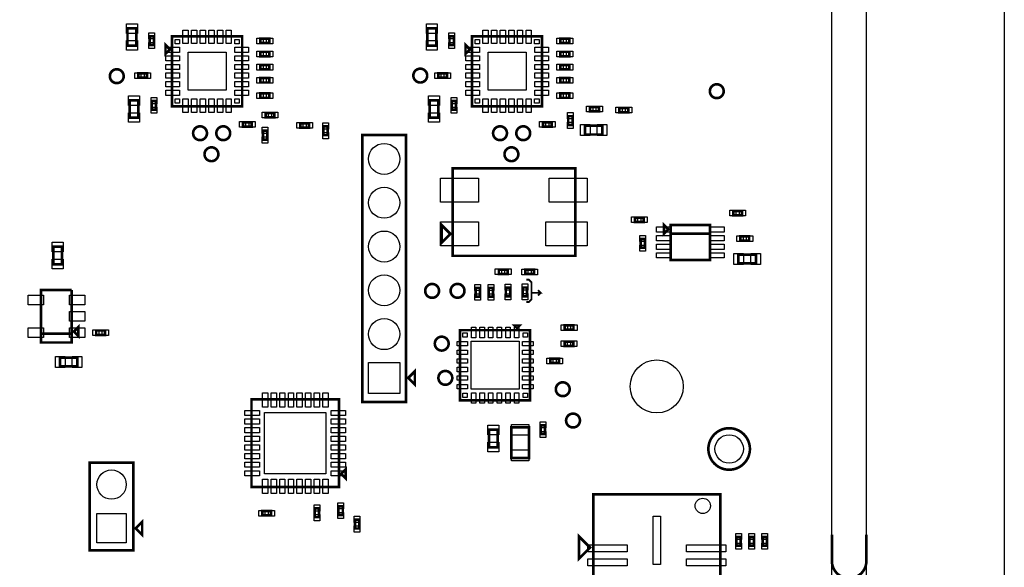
# Model space of a CAD drawing. Extents: x -394 to 5394, y -70 to 7790.
# Tile 14 of 15: x 3145 to 5394, y 5325 to 6576. Entities that reach past the tile are written whole.
import ezdxf

# ---------------------------------------------------------------- set-up
doc = ezdxf.new("R2010")
doc.units = 0
for name, color, linetype in [('BG_OUTLINE', 95, 'CONTINUOUS'), ('BG_TASY', 231, 'CONTINUOUS'), ('PG_ASSEMBLY_TOP', 120, 'CONTINUOUS'), ('PIN_TOP', 140, 'CONTINUOUS')]:
    doc.layers.add(name, color=color, linetype=linetype)

msp = doc.modelspace()

# ---------------------------------------------------------------- linework, layer by layer
at = {"layer": 'BG_OUTLINE'}
msp.add_lwpolyline([(5000, 0), (5000, 7400), (0, 7400), (0, 0)], close=True, dxfattribs=at)
msp.add_lwpolyline([(5078.74, 7400), (5393.7, 7400), (5393.7, 0), (5078.74, 0), (5078.74, 7400)], dxfattribs=at)
at = {"layer": 'BG_OUTLINE', "const_width": 6}
msp.add_lwpolyline([(5078.74, 5399.91), (5078.74, 5339.28, -0.414214), (5039.37, 5299.91, -0.414214), (5000, 5339.28), (5000, 5399.91)], format="xyb", dxfattribs=at)
at = {"layer": 'BG_TASY', "const_width": 4}
for points in [[(4302, 5982), (4308, 5982), (4314, 5976), (4314, 5937), (4308, 5931), (4302, 5931)], [(4314, 5952), (4335, 5952), (4329, 5958)], [(4335, 5952), (4329, 5946)]]:
    msp.add_lwpolyline(points, dxfattribs=at)
at = {"layer": 'PG_ASSEMBLY_TOP', "const_width": 6}
for points in [[(3411.53, 6516.17), (3411.53, 6556.17), (3391.53, 6556.17), (3391.53, 6516.17), (3411.53, 6516.17)], [(4096.53, 6516.17), (4096.53, 6556.17), (4076.53, 6556.17), (4076.53, 6516.17), (4096.53, 6516.17)], [(3451.85, 6517.9), (3451.85, 6537.9), (3441.85, 6537.9), (3441.85, 6517.9), (3451.85, 6517.9)], [(3488.35, 6507.9), (3478.35, 6517.9), (3478.35, 6497.9), (3488.35, 6507.9)], [(3493.35, 6377.9), (3653.35, 6377.9), (3653.35, 6537.9), (3493.35, 6537.9), (3493.35, 6377.9)], [(3695.2, 6522.28), (3715.2, 6522.28), (3715.2, 6532.28), (3695.2, 6532.28), (3695.2, 6522.28)], [(4136.85, 6517.9), (4136.85, 6537.9), (4126.85, 6537.9), (4126.85, 6517.9), (4136.85, 6517.9)], [(4173.35, 6507.9), (4163.35, 6517.9), (4163.35, 6497.9), (4173.35, 6507.9)], [(4178.35, 6377.9), (4338.35, 6377.9), (4338.35, 6537.9), (4178.35, 6537.9), (4178.35, 6377.9)], [(4380.2, 6522.28), (4400.2, 6522.28), (4400.2, 6532.28), (4380.2, 6532.28), (4380.2, 6522.28)], [(3695.2, 6492.28), (3715.2, 6492.28), (3715.2, 6502.28), (3695.2, 6502.28), (3695.2, 6492.28)], [(4380.2, 6492.28), (4400.2, 6492.28), (4400.2, 6502.28), (4380.2, 6502.28), (4380.2, 6492.28)], [(3695.2, 6462.28), (3715.2, 6462.28), (3715.2, 6472.28), (3695.2, 6472.28), (3695.2, 6462.28)], [(4380.2, 6462.28), (4400.2, 6462.28), (4400.2, 6472.28), (4380.2, 6472.28), (4380.2, 6462.28)], [(3435.99, 6453.06), (3415.99, 6453.06), (3415.99, 6443.06), (3435.99, 6443.06), (3435.99, 6453.06)], [(4120.99, 6453.06), (4100.99, 6453.06), (4100.99, 6443.06), (4120.99, 6443.06), (4120.99, 6453.06)], [(3695.2, 6432.28), (3715.2, 6432.28), (3715.2, 6442.28), (3695.2, 6442.28), (3695.2, 6432.28)], [(4380.2, 6432.28), (4400.2, 6432.28), (4400.2, 6442.28), (4380.2, 6442.28), (4380.2, 6432.28)], [(3695.2, 6397.28), (3715.2, 6397.28), (3715.2, 6407.28), (3695.2, 6407.28), (3695.2, 6397.28)], [(4380.2, 6397.28), (4400.2, 6397.28), (4400.2, 6407.28), (4380.2, 6407.28), (4380.2, 6397.28)], [(3396.53, 6391.63), (3396.53, 6351.63), (3416.53, 6351.63), (3416.53, 6391.63), (3396.53, 6391.63)], [(3446.85, 6389.9), (3446.85, 6369.9), (3456.85, 6369.9), (3456.85, 6389.9), (3446.85, 6389.9)], [(4081.53, 6391.63), (4081.53, 6351.63), (4101.53, 6351.63), (4101.53, 6391.63), (4081.53, 6391.63)], [(4131.85, 6389.9), (4131.85, 6369.9), (4141.85, 6369.9), (4141.85, 6389.9), (4131.85, 6389.9)], [(3726.75, 6362.9), (3706.75, 6362.9), (3706.75, 6352.9), (3726.75, 6352.9), (3726.75, 6362.9)], [(4467.92, 6376.5), (4447.92, 6376.5), (4447.92, 6366.5), (4467.92, 6366.5), (4467.92, 6376.5)], [(4514.94, 6364.3), (4534.94, 6364.3), (4534.94, 6374.3), (4514.94, 6374.3), (4514.94, 6364.3)], [(3655.31, 6331.5), (3675.31, 6331.5), (3675.31, 6341.5), (3655.31, 6341.5), (3655.31, 6331.5)], [(3785.99, 6329.15), (3805.99, 6329.15), (3805.99, 6339.15), (3785.99, 6339.15), (3785.99, 6329.15)], [(4340.31, 6331.5), (4360.31, 6331.5), (4360.31, 6341.5), (4340.31, 6341.5), (4340.31, 6331.5)], [(4407.75, 6335.42), (4407.75, 6355.42), (4397.75, 6355.42), (4397.75, 6335.42), (4407.75, 6335.42)], [(3710.73, 6301.96), (3710.73, 6321.96), (3700.73, 6321.96), (3700.73, 6301.96), (3710.73, 6301.96)], [(3848.85, 6312), (3848.85, 6332), (3838.85, 6332), (3838.85, 6312), (3848.85, 6312)], [(4436.1, 6313.5), (4476.1, 6313.5), (4476.1, 6333.5), (4436.1, 6333.5), (4436.1, 6313.5)], [(3927.65, 6312.6), (3927.65, 5702.6), (4027.65, 5702.6), (4027.65, 6312.6), (3927.65, 6312.6)], [(4133.92, 6036.4), (4413.92, 6036.4), (4413.92, 6236.4), (4133.92, 6236.4), (4133.92, 6036.4)], [(4794.74, 6138.96), (4774.74, 6138.96), (4774.74, 6128.96), (4794.74, 6128.96), (4794.74, 6138.96)], [(4550.25, 6113.71), (4570.25, 6113.71), (4570.25, 6123.71), (4550.25, 6123.71), (4550.25, 6113.71)], [(4108.92, 6106.4), (4108.92, 6066.4), (4128.92, 6086.4), (4108.92, 6106.4)], [(4626.68, 6097.01), (4616.68, 6107.01), (4616.68, 6087.01), (4626.68, 6097.01)], [(4631.68, 6027.01), (4721.68, 6027.01), (4721.68, 6107.01), (4631.68, 6107.01), (4631.68, 6027.01)], [(4573.17, 6055.14), (4573.17, 6075.14), (4563.17, 6075.14), (4563.17, 6055.14), (4573.17, 6055.14)], [(4631.68, 6087.01), (4721.68, 6087.01)], [(4791.11, 6070.76), (4811.11, 6070.76), (4811.11, 6080.76), (4791.11, 6080.76), (4791.11, 6070.76)], [(3222.1, 6057.14), (3222.1, 6017.14), (3242.1, 6017.14), (3242.1, 6057.14), (3222.1, 6057.14)], [(4826.56, 6039.21), (4786.56, 6039.21), (4786.56, 6019.21), (4826.56, 6019.21), (4826.56, 6039.21)], [(4239.45, 5994.99), (4259.45, 5994.99), (4259.45, 6004.99), (4239.45, 6004.99), (4239.45, 5994.99)], [(4299.83, 5994.69), (4319.83, 5994.69), (4319.83, 6004.69), (4299.83, 6004.69), (4299.83, 5994.69)], [(3194.28, 5858.43), (3264.28, 5858.43), (3264.28, 5958.43)], [(3264.28, 5958.43), (3194.28, 5958.43), (3194.28, 5838.43), (3264.28, 5838.43), (3264.28, 5858.43), (3194.28, 5858.43)], [(4186.46, 5963.28), (4186.46, 5943.28), (4196.46, 5943.28), (4196.46, 5963.28), (4186.46, 5963.28)], [(4226.46, 5943.28), (4226.46, 5963.28), (4216.46, 5963.28), (4216.46, 5943.28), (4226.46, 5943.28)], [(4265.47, 5943.61), (4265.47, 5963.61), (4255.47, 5963.61), (4255.47, 5943.61), (4265.47, 5943.61)], [(4303.99, 5944.08), (4303.99, 5964.08), (4293.99, 5964.08), (4293.99, 5944.08), (4303.99, 5944.08)], [(3269.28, 5863.43), (3279.28, 5853.43), (3279.28, 5873.43), (3269.28, 5863.43)], [(3340.04, 5865.82), (3320.04, 5865.82), (3320.04, 5855.82), (3340.04, 5855.82), (3340.04, 5865.82)], [(4150.94, 5866.6), (4150.94, 5706.6), (4310.94, 5706.6), (4310.94, 5866.6), (4150.94, 5866.6)], [(4285.94, 5876.6), (4275.94, 5876.6), (4280.94, 5871.6), (4285.94, 5876.6)], [(4409.98, 5877.66), (4389.98, 5877.66), (4389.98, 5867.66), (4409.98, 5867.66), (4409.98, 5877.66)], [(4389.9, 5830.54), (4409.9, 5830.54), (4409.9, 5840.54), (4389.9, 5840.54), (4389.9, 5830.54)], [(3277.28, 5804.07), (3237.28, 5804.07), (3237.28, 5784.07), (3277.28, 5784.07), (3277.28, 5804.07)], [(4376.76, 5801.44), (4356.76, 5801.44), (4356.76, 5791.44), (4376.76, 5791.44), (4376.76, 5801.44)], [(4032.65, 5757.6), (4047.65, 5742.6), (4047.65, 5772.6), (4032.65, 5757.6)], [(3874.7, 5708.56), (3674.7, 5708.56), (3674.7, 5508.56), (3874.7, 5508.56), (3874.7, 5708.56)], [(4268.14, 5644.82), (4268.14, 5574.82), (4308.14, 5574.82), (4308.14, 5644.82), (4268.14, 5644.82)], [(4345.05, 5629.52), (4345.05, 5649.52), (4335.05, 5649.52), (4335.05, 5629.52), (4345.05, 5629.52)], [(4216.69, 5639.05), (4216.69, 5599.05), (4236.69, 5599.05), (4236.69, 5639.05), (4216.69, 5639.05)], [(3305.05, 5564.05), (3305.05, 5364.05), (3405.05, 5364.05), (3405.05, 5564.05), (3305.05, 5564.05)], [(3879.7, 5538.56), (3889.7, 5528.56), (3889.7, 5548.56), (3879.7, 5538.56)], [(4455.21, 5491.7), (4455.21, 3858.7), (4745.21, 3858.7), (4745.21, 5491.7), (4455.21, 5491.7)], [(3873.28, 5464.54), (3873.28, 5444.54), (3883.28, 5444.54), (3883.28, 5464.54), (3873.28, 5464.54)], [(3719.47, 5453.56), (3699.47, 5453.56), (3699.47, 5443.56), (3719.47, 5443.56), (3719.47, 5453.56)], [(3828.91, 5439.54), (3828.91, 5459.54), (3818.91, 5459.54), (3818.91, 5439.54), (3828.91, 5439.54)], [(3410.05, 5414.05), (3425.05, 5429.05), (3425.05, 5399.05), (3410.05, 5414.05)], [(3920.71, 5413.63), (3920.71, 5433.63), (3910.71, 5433.63), (3910.71, 5413.63), (3920.71, 5413.63)], [(4447.71, 5370.2), (4422.71, 5395.2), (4422.71, 5345.2), (4447.71, 5370.2)], [(4791.8, 5374.45), (4791.8, 5394.45), (4781.8, 5394.45), (4781.8, 5374.45), (4791.8, 5374.45)], [(4821.8, 5374.45), (4821.8, 5394.45), (4811.8, 5394.45), (4811.8, 5374.45), (4821.8, 5374.45)], [(4851.8, 5374.45), (4851.8, 5394.45), (4841.8, 5394.45), (4841.8, 5374.45), (4851.8, 5374.45)]]:
    msp.add_lwpolyline(points, dxfattribs=at)
for points in [[(3382.86, 6446.7, 1), (3351.24, 6446.7, 1), (3382.86, 6446.7)], [(4075.87, 6448.06, 1), (4044.25, 6448.06, 1), (4075.87, 6448.06)], [(4752.91, 6412.4, 1), (4721.29, 6412.4, 1), (4752.91, 6412.4)], [(3573, 6316.41, 1), (3541.38, 6316.41, 1), (3573, 6316.41)], [(3626, 6316.41, 1), (3594.38, 6316.41, 1), (3626, 6316.41)], [(4258, 6316.41, 1), (4226.38, 6316.41, 1), (4258, 6316.41)], [(4311, 6316.41, 1), (4279.38, 6316.41, 1), (4311, 6316.41)], [(3599, 6268.41, 1), (3567.38, 6268.41, 1), (3599, 6268.41)], [(4284, 6268.41, 1), (4252.38, 6268.41, 1), (4284, 6268.41)], [(4102.91, 5956.33, 1), (4071.29, 5956.33, 1), (4102.91, 5956.33)], [(4161.01, 5956.46, 1), (4129.39, 5956.46, 1), (4161.01, 5956.46)], [(4124.86, 5835.86, 1), (4093.24, 5835.86, 1), (4124.86, 5835.86)], [(4133.11, 5757.65, 1), (4101.49, 5757.65, 1), (4133.11, 5757.65)], [(4401.21, 5731.74, 1), (4369.59, 5731.74, 1), (4401.21, 5731.74)], [(4424.71, 5660.2, 1), (4393.09, 5660.2, 1), (4424.71, 5660.2)], [(4812.8, 5595.28, 1), (4717.94, 5595.28, 1), (4812.8, 5595.28)]]:
    msp.add_lwpolyline(points, format="xyb", dxfattribs=at)
at = {"layer": 'PIN_TOP'}
for points in [[(3414.03, 6544.46), (3389.03, 6544.46), (3389.03, 6566.46), (3414.03, 6566.46)], [(4099.03, 6544.46), (4074.03, 6544.46), (4074.03, 6566.46), (4099.03, 6566.46)], [(3453.35, 6531.92), (3440.35, 6531.92), (3440.35, 6545.92), (3453.35, 6545.92)], [(3530.14, 6521.14), (3518.14, 6521.14), (3518.14, 6552.14), (3530.14, 6552.14)], [(3549.82, 6521.14), (3537.82, 6521.14), (3537.82, 6552.14), (3549.82, 6552.14)], [(3569.51, 6521.14), (3557.51, 6521.14), (3557.51, 6552.14), (3569.51, 6552.14)], [(3589.19, 6521.14), (3577.19, 6521.14), (3577.19, 6552.14), (3589.19, 6552.14)], [(3608.88, 6521.14), (3596.88, 6521.14), (3596.88, 6552.14), (3608.88, 6552.14)], [(3628.56, 6521.14), (3616.56, 6521.14), (3616.56, 6552.14), (3628.56, 6552.14)], [(4138.35, 6531.92), (4125.35, 6531.92), (4125.35, 6545.92), (4138.35, 6545.92)], [(4215.14, 6521.14), (4203.14, 6521.14), (4203.14, 6552.14), (4215.14, 6552.14)], [(4234.82, 6521.14), (4222.82, 6521.14), (4222.82, 6552.14), (4234.82, 6552.14)], [(4254.51, 6521.14), (4242.51, 6521.14), (4242.51, 6552.14), (4254.51, 6552.14)], [(4274.19, 6521.14), (4262.19, 6521.14), (4262.19, 6552.14), (4274.19, 6552.14)], [(4293.88, 6521.14), (4281.88, 6521.14), (4281.88, 6552.14), (4293.88, 6552.14)], [(4313.56, 6521.14), (4301.56, 6521.14), (4301.56, 6552.14), (4313.56, 6552.14)], [(3414.03, 6505.88), (3389.03, 6505.88), (3389.03, 6527.88), (3414.03, 6527.88)], [(3453.35, 6509.88), (3440.35, 6509.88), (3440.35, 6523.88), (3453.35, 6523.88)], [(3500.44, 6520.81), (3500.44, 6530.81), (3510.44, 6530.81), (3510.44, 6520.81)], [(3636.26, 6520.81), (3636.26, 6530.81), (3646.26, 6530.81), (3646.26, 6520.81)], [(3687.18, 6520.78), (3687.18, 6533.78), (3701.18, 6533.78), (3701.18, 6520.78)], [(3709.22, 6520.78), (3709.22, 6533.78), (3723.22, 6533.78), (3723.22, 6520.78)], [(4099.03, 6505.88), (4074.03, 6505.88), (4074.03, 6527.88), (4099.03, 6527.88)], [(4138.35, 6509.88), (4125.35, 6509.88), (4125.35, 6523.88), (4138.35, 6523.88)], [(4185.44, 6520.81), (4185.44, 6530.81), (4195.44, 6530.81), (4195.44, 6520.81)], [(4321.26, 6520.81), (4321.26, 6530.81), (4331.26, 6530.81), (4331.26, 6520.81)], [(4372.18, 6520.78), (4372.18, 6533.78), (4386.18, 6533.78), (4386.18, 6520.78)], [(4394.22, 6520.78), (4394.22, 6533.78), (4408.22, 6533.78), (4408.22, 6520.78)], [(3479.11, 6501.11), (3479.11, 6513.11), (3510.11, 6513.11), (3510.11, 6501.11)], [(3529.85, 6414.4), (3529.85, 6501.4), (3616.85, 6501.4), (3616.85, 6414.4)], [(3636.59, 6501.11), (3636.59, 6513.11), (3667.59, 6513.11), (3667.59, 6501.11)], [(3687.18, 6490.78), (3687.18, 6503.78), (3701.18, 6503.78), (3701.18, 6490.78)], [(3709.22, 6490.78), (3709.22, 6503.78), (3723.22, 6503.78), (3723.22, 6490.78)], [(4164.11, 6501.11), (4164.11, 6513.11), (4195.11, 6513.11), (4195.11, 6501.11)], [(4214.85, 6414.4), (4214.85, 6501.4), (4301.85, 6501.4), (4301.85, 6414.4)], [(4321.59, 6501.11), (4321.59, 6513.11), (4352.59, 6513.11), (4352.59, 6501.11)], [(4372.18, 6490.78), (4372.18, 6503.78), (4386.18, 6503.78), (4386.18, 6490.78)], [(4394.22, 6490.78), (4394.22, 6503.78), (4408.22, 6503.78), (4408.22, 6490.78)], [(3479.11, 6481.43), (3479.11, 6493.43), (3510.11, 6493.43), (3510.11, 6481.43)], [(3636.59, 6481.43), (3636.59, 6493.43), (3667.59, 6493.43), (3667.59, 6481.43)], [(4164.11, 6481.43), (4164.11, 6493.43), (4195.11, 6493.43), (4195.11, 6481.43)], [(4321.59, 6481.43), (4321.59, 6493.43), (4352.59, 6493.43), (4352.59, 6481.43)], [(3421.97, 6454.56), (3421.97, 6441.56), (3407.97, 6441.56), (3407.97, 6454.56)], [(3444.01, 6454.56), (3444.01, 6441.56), (3430.01, 6441.56), (3430.01, 6454.56)], [(3479.11, 6461.74), (3479.11, 6473.74), (3510.11, 6473.74), (3510.11, 6461.74)], [(3479.11, 6442.06), (3479.11, 6454.06), (3510.11, 6454.06), (3510.11, 6442.06)], [(3636.59, 6461.74), (3636.59, 6473.74), (3667.59, 6473.74), (3667.59, 6461.74)], [(3636.59, 6442.06), (3636.59, 6454.06), (3667.59, 6454.06), (3667.59, 6442.06)], [(3687.18, 6460.78), (3687.18, 6473.78), (3701.18, 6473.78), (3701.18, 6460.78)], [(3709.22, 6460.78), (3709.22, 6473.78), (3723.22, 6473.78), (3723.22, 6460.78)], [(4106.97, 6454.56), (4106.97, 6441.56), (4092.97, 6441.56), (4092.97, 6454.56)], [(4129.01, 6454.56), (4129.01, 6441.56), (4115.01, 6441.56), (4115.01, 6454.56)], [(4164.11, 6461.74), (4164.11, 6473.74), (4195.11, 6473.74), (4195.11, 6461.74)], [(4164.11, 6442.06), (4164.11, 6454.06), (4195.11, 6454.06), (4195.11, 6442.06)], [(4321.59, 6461.74), (4321.59, 6473.74), (4352.59, 6473.74), (4352.59, 6461.74)], [(4321.59, 6442.06), (4321.59, 6454.06), (4352.59, 6454.06), (4352.59, 6442.06)], [(4372.18, 6460.78), (4372.18, 6473.78), (4386.18, 6473.78), (4386.18, 6460.78)], [(4394.22, 6460.78), (4394.22, 6473.78), (4408.22, 6473.78), (4408.22, 6460.78)], [(3479.11, 6422.37), (3479.11, 6434.37), (3510.11, 6434.37), (3510.11, 6422.37)], [(3636.59, 6422.37), (3636.59, 6434.37), (3667.59, 6434.37), (3667.59, 6422.37)], [(3687.18, 6430.78), (3687.18, 6443.78), (3701.18, 6443.78), (3701.18, 6430.78)], [(3709.22, 6430.78), (3709.22, 6443.78), (3723.22, 6443.78), (3723.22, 6430.78)], [(4164.11, 6422.37), (4164.11, 6434.37), (4195.11, 6434.37), (4195.11, 6422.37)], [(4321.59, 6422.37), (4321.59, 6434.37), (4352.59, 6434.37), (4352.59, 6422.37)], [(4372.18, 6430.78), (4372.18, 6443.78), (4386.18, 6443.78), (4386.18, 6430.78)], [(4394.22, 6430.78), (4394.22, 6443.78), (4408.22, 6443.78), (4408.22, 6430.78)], [(3479.11, 6402.69), (3479.11, 6414.69), (3510.11, 6414.69), (3510.11, 6402.69)], [(3636.59, 6402.69), (3636.59, 6414.69), (3667.59, 6414.69), (3667.59, 6402.69)], [(3687.18, 6395.78), (3687.18, 6408.78), (3701.18, 6408.78), (3701.18, 6395.78)], [(3709.22, 6395.78), (3709.22, 6408.78), (3723.22, 6408.78), (3723.22, 6395.78)], [(4164.11, 6402.69), (4164.11, 6414.69), (4195.11, 6414.69), (4195.11, 6402.69)], [(4321.59, 6402.69), (4321.59, 6414.69), (4352.59, 6414.69), (4352.59, 6402.69)], [(4372.18, 6395.78), (4372.18, 6408.78), (4386.18, 6408.78), (4386.18, 6395.78)], [(4394.22, 6395.78), (4394.22, 6408.78), (4408.22, 6408.78), (4408.22, 6395.78)], [(3394.03, 6401.92), (3419.03, 6401.92), (3419.03, 6379.92), (3394.03, 6379.92)], [(3445.35, 6397.92), (3458.35, 6397.92), (3458.35, 6383.92), (3445.35, 6383.92)], [(3500.44, 6384.99), (3500.44, 6394.99), (3510.44, 6394.99), (3510.44, 6384.99)], [(3530.14, 6363.66), (3518.14, 6363.66), (3518.14, 6394.66), (3530.14, 6394.66)], [(3549.82, 6363.66), (3537.82, 6363.66), (3537.82, 6394.66), (3549.82, 6394.66)], [(3569.51, 6363.66), (3557.51, 6363.66), (3557.51, 6394.66), (3569.51, 6394.66)], [(3589.19, 6363.66), (3577.19, 6363.66), (3577.19, 6394.66), (3589.19, 6394.66)], [(3608.88, 6363.66), (3596.88, 6363.66), (3596.88, 6394.66), (3608.88, 6394.66)], [(3628.56, 6363.66), (3616.56, 6363.66), (3616.56, 6394.66), (3628.56, 6394.66)], [(3636.26, 6384.99), (3636.26, 6394.99), (3646.26, 6394.99), (3646.26, 6384.99)], [(4079.03, 6401.92), (4104.03, 6401.92), (4104.03, 6379.92), (4079.03, 6379.92)], [(4130.35, 6397.92), (4143.35, 6397.92), (4143.35, 6383.92), (4130.35, 6383.92)], [(4185.44, 6384.99), (4185.44, 6394.99), (4195.44, 6394.99), (4195.44, 6384.99)], [(4215.14, 6363.66), (4203.14, 6363.66), (4203.14, 6394.66), (4215.14, 6394.66)], [(4234.82, 6363.66), (4222.82, 6363.66), (4222.82, 6394.66), (4234.82, 6394.66)], [(4254.51, 6363.66), (4242.51, 6363.66), (4242.51, 6394.66), (4254.51, 6394.66)], [(4274.19, 6363.66), (4262.19, 6363.66), (4262.19, 6394.66), (4274.19, 6394.66)], [(4293.88, 6363.66), (4281.88, 6363.66), (4281.88, 6394.66), (4293.88, 6394.66)], [(4313.56, 6363.66), (4301.56, 6363.66), (4301.56, 6394.66), (4313.56, 6394.66)], [(4321.26, 6384.99), (4321.26, 6394.99), (4331.26, 6394.99), (4331.26, 6384.99)], [(3394.03, 6363.34), (3419.03, 6363.34), (3419.03, 6341.34), (3394.03, 6341.34)], [(3445.35, 6375.88), (3458.35, 6375.88), (3458.35, 6361.88), (3445.35, 6361.88)], [(3712.73, 6364.4), (3712.73, 6351.4), (3698.73, 6351.4), (3698.73, 6364.4)], [(3734.77, 6364.4), (3734.77, 6351.4), (3720.77, 6351.4), (3720.77, 6364.4)], [(4079.03, 6363.34), (4104.03, 6363.34), (4104.03, 6341.34), (4079.03, 6341.34)], [(4130.35, 6375.88), (4143.35, 6375.88), (4143.35, 6361.88), (4130.35, 6361.88)], [(4409.25, 6349.44), (4396.25, 6349.44), (4396.25, 6363.44), (4409.25, 6363.44)], [(4453.9, 6378), (4453.9, 6365), (4439.9, 6365), (4439.9, 6378)], [(4475.94, 6378), (4475.94, 6365), (4461.94, 6365), (4461.94, 6378)], [(4506.92, 6362.8), (4506.92, 6375.8), (4520.92, 6375.8), (4520.92, 6362.8)], [(4528.96, 6362.8), (4528.96, 6375.8), (4542.96, 6375.8), (4542.96, 6362.8)], [(3647.29, 6330), (3647.29, 6343), (3661.29, 6343), (3661.29, 6330)], [(3669.33, 6330), (3669.33, 6343), (3683.33, 6343), (3683.33, 6330)], [(3777.97, 6327.65), (3777.97, 6340.65), (3791.97, 6340.65), (3791.97, 6327.65)], [(3800.01, 6327.65), (3800.01, 6340.65), (3814.01, 6340.65), (3814.01, 6327.65)], [(4332.29, 6330), (4332.29, 6343), (4346.29, 6343), (4346.29, 6330)], [(4354.33, 6330), (4354.33, 6343), (4368.33, 6343), (4368.33, 6330)], [(4409.25, 6327.4), (4396.25, 6327.4), (4396.25, 6341.4), (4409.25, 6341.4)], [(3712.23, 6315.98), (3699.23, 6315.98), (3699.23, 6329.98), (3712.23, 6329.98)], [(3850.35, 6326.02), (3837.35, 6326.02), (3837.35, 6340.02), (3850.35, 6340.02)], [(3850.35, 6303.98), (3837.35, 6303.98), (3837.35, 6317.98), (3850.35, 6317.98)], [(4425.81, 6311), (4425.81, 6336), (4447.81, 6336), (4447.81, 6311)], [(4464.39, 6311), (4464.39, 6336), (4486.39, 6336), (4486.39, 6311)], [(3712.23, 6293.94), (3699.23, 6293.94), (3699.23, 6307.94), (3712.23, 6307.94)], [(4106.4, 6158.9), (4106.4, 6213.9), (4193.4, 6213.9), (4193.4, 6158.9)], [(4354.44, 6158.9), (4354.44, 6213.9), (4441.44, 6213.9), (4441.44, 6158.9)], [(4780.72, 6140.46), (4780.72, 6127.46), (4766.72, 6127.46), (4766.72, 6140.46)], [(4802.76, 6140.46), (4802.76, 6127.46), (4788.76, 6127.46), (4788.76, 6140.46)], [(4542.23, 6112.21), (4542.23, 6125.21), (4556.23, 6125.21), (4556.23, 6112.21)], [(4564.27, 6112.21), (4564.27, 6125.21), (4578.27, 6125.21), (4578.27, 6112.21)], [(4106.4, 6058.9), (4106.4, 6113.9), (4193.4, 6113.9), (4193.4, 6058.9)], [(4441, 6058.9), (4347, 6058.9), (4347, 6113.9), (4441, 6113.9)], [(4631.66, 6090.54), (4599.66, 6090.54), (4599.66, 6102.54), (4631.66, 6102.54)], [(4721.7, 6102.54), (4753.7, 6102.54), (4753.7, 6090.54), (4721.7, 6090.54)], [(4574.67, 6069.16), (4561.67, 6069.16), (4561.67, 6083.16), (4574.67, 6083.16)], [(4631.66, 6070.85), (4599.66, 6070.85), (4599.66, 6082.85), (4631.66, 6082.85)], [(4721.7, 6082.85), (4753.7, 6082.85), (4753.7, 6070.85), (4721.7, 6070.85)], [(4783.09, 6069.26), (4783.09, 6082.26), (4797.09, 6082.26), (4797.09, 6069.26)], [(4805.13, 6069.26), (4805.13, 6082.26), (4819.13, 6082.26), (4819.13, 6069.26)], [(3219.6, 6067.43), (3244.6, 6067.43), (3244.6, 6045.43), (3219.6, 6045.43)], [(4574.67, 6047.12), (4561.67, 6047.12), (4561.67, 6061.12), (4574.67, 6061.12)], [(4631.66, 6051.17), (4599.66, 6051.17), (4599.66, 6063.17), (4631.66, 6063.17)], [(4721.7, 6063.17), (4753.7, 6063.17), (4753.7, 6051.17), (4721.7, 6051.17)], [(3219.6, 6028.85), (3244.6, 6028.85), (3244.6, 6006.85), (3219.6, 6006.85)], [(4631.66, 6031.48), (4599.66, 6031.48), (4599.66, 6043.48), (4631.66, 6043.48)], [(4721.7, 6043.48), (4753.7, 6043.48), (4753.7, 6031.48), (4721.7, 6031.48)], [(4798.27, 6041.71), (4798.27, 6016.71), (4776.27, 6016.71), (4776.27, 6041.71)], [(4836.85, 6041.71), (4836.85, 6016.71), (4814.85, 6016.71), (4814.85, 6041.71)], [(4231.43, 5993.49), (4231.43, 6006.49), (4245.43, 6006.49), (4245.43, 5993.49)], [(4253.47, 5993.49), (4253.47, 6006.49), (4267.47, 6006.49), (4267.47, 5993.49)], [(4291.81, 5993.19), (4291.81, 6006.19), (4305.81, 6006.19), (4305.81, 5993.19)], [(4313.85, 5993.19), (4313.85, 6006.19), (4327.85, 6006.19), (4327.85, 5993.19)], [(4184.96, 5971.3), (4197.96, 5971.3), (4197.96, 5957.3), (4184.96, 5957.3)], [(4227.96, 5957.3), (4214.96, 5957.3), (4214.96, 5971.3), (4227.96, 5971.3)], [(4266.97, 5957.63), (4253.97, 5957.63), (4253.97, 5971.63), (4266.97, 5971.63)], [(4305.49, 5958.1), (4292.49, 5958.1), (4292.49, 5972.1), (4305.49, 5972.1)], [(3199.54, 5946.83), (3199.54, 5924.83), (3164.54, 5924.83), (3164.54, 5946.83)], [(3294.02, 5946.83), (3294.02, 5924.83), (3259.02, 5924.83), (3259.02, 5946.83)], [(4184.96, 5949.26), (4197.96, 5949.26), (4197.96, 5935.26), (4184.96, 5935.26)], [(4227.96, 5935.26), (4214.96, 5935.26), (4214.96, 5949.26), (4227.96, 5949.26)], [(4266.97, 5935.59), (4253.97, 5935.59), (4253.97, 5949.59), (4266.97, 5949.59)], [(4305.49, 5936.06), (4292.49, 5936.06), (4292.49, 5950.06), (4305.49, 5950.06)], [(3294.02, 5909.43), (3294.02, 5887.43), (3259.02, 5887.43), (3259.02, 5909.43)], [(3199.54, 5872.03), (3199.54, 5850.03), (3164.54, 5850.03), (3164.54, 5872.03)], [(3294.02, 5872.03), (3294.02, 5850.03), (3259.02, 5850.03), (3259.02, 5872.03)], [(4176.73, 5873.4), (4186.73, 5873.4), (4186.73, 5849.4), (4176.73, 5849.4)], [(4196.41, 5873.4), (4206.41, 5873.4), (4206.41, 5849.4), (4196.41, 5849.4)], [(4216.1, 5873.4), (4226.1, 5873.4), (4226.1, 5849.4), (4216.1, 5849.4)], [(4235.78, 5873.4), (4245.78, 5873.4), (4245.78, 5849.4), (4235.78, 5849.4)], [(4255.47, 5873.4), (4265.47, 5873.4), (4265.47, 5849.4), (4255.47, 5849.4)], [(4275.15, 5873.4), (4285.15, 5873.4), (4285.15, 5849.4), (4275.15, 5849.4)], [(4395.96, 5879.16), (4395.96, 5866.16), (4381.96, 5866.16), (4381.96, 5879.16)], [(4418, 5879.16), (4418, 5866.16), (4404, 5866.16), (4404, 5879.16)], [(3326.02, 5867.32), (3326.02, 5854.32), (3312.02, 5854.32), (3312.02, 5867.32)], [(3348.06, 5867.32), (3348.06, 5854.32), (3334.06, 5854.32), (3334.06, 5867.32)], [(4157.04, 5860.5), (4167.04, 5860.5), (4167.04, 5850.5), (4157.04, 5850.5)], [(4294.84, 5860.5), (4304.84, 5860.5), (4304.84, 5850.5), (4294.84, 5850.5)], [(4144.14, 5830.81), (4144.14, 5840.81), (4168.14, 5840.81), (4168.14, 5830.81)], [(4175.94, 5841.6), (4285.94, 5841.6), (4285.94, 5731.6), (4175.94, 5731.6)], [(4293.74, 5830.81), (4293.74, 5840.81), (4317.74, 5840.81), (4317.74, 5830.81)], [(4381.88, 5829.04), (4381.88, 5842.04), (4395.88, 5842.04), (4395.88, 5829.04)], [(4403.92, 5829.04), (4403.92, 5842.04), (4417.92, 5842.04), (4417.92, 5829.04)], [(3248.99, 5806.57), (3248.99, 5781.57), (3226.99, 5781.57), (3226.99, 5806.57)], [(3287.57, 5806.57), (3287.57, 5781.57), (3265.57, 5781.57), (3265.57, 5806.57)], [(4144.14, 5811.13), (4144.14, 5821.13), (4168.14, 5821.13), (4168.14, 5811.13)], [(4144.14, 5791.44), (4144.14, 5801.44), (4168.14, 5801.44), (4168.14, 5791.44)], [(4293.74, 5811.13), (4293.74, 5821.13), (4317.74, 5821.13), (4317.74, 5811.13)], [(4293.74, 5791.44), (4293.74, 5801.44), (4317.74, 5801.44), (4317.74, 5791.44)], [(4362.74, 5802.94), (4362.74, 5789.94), (4348.74, 5789.94), (4348.74, 5802.94)], [(4384.78, 5802.94), (4384.78, 5789.94), (4370.78, 5789.94), (4370.78, 5802.94)], [(3942.15, 5793.1), (4013.15, 5793.1), (4013.15, 5722.1), (3942.15, 5722.1)], [(4144.14, 5771.76), (4144.14, 5781.76), (4168.14, 5781.76), (4168.14, 5771.76)], [(4293.74, 5771.76), (4293.74, 5781.76), (4317.74, 5781.76), (4317.74, 5771.76)], [(4144.14, 5752.07), (4144.14, 5762.07), (4168.14, 5762.07), (4168.14, 5752.07)], [(4293.74, 5752.07), (4293.74, 5762.07), (4317.74, 5762.07), (4317.74, 5752.07)], [(4144.14, 5732.39), (4144.14, 5742.39), (4168.14, 5742.39), (4168.14, 5732.39)], [(4293.74, 5732.39), (4293.74, 5742.39), (4317.74, 5742.39), (4317.74, 5732.39)], [(3699.8, 5723.48), (3711.8, 5723.48), (3711.8, 5690.48), (3699.8, 5690.48)], [(3719.49, 5723.48), (3731.49, 5723.48), (3731.49, 5690.48), (3719.49, 5690.48)], [(3739.17, 5723.48), (3751.17, 5723.48), (3751.17, 5690.48), (3739.17, 5690.48)], [(3758.86, 5723.48), (3770.86, 5723.48), (3770.86, 5690.48), (3758.86, 5690.48)], [(3778.54, 5723.48), (3790.54, 5723.48), (3790.54, 5690.48), (3778.54, 5690.48)], [(3798.23, 5723.48), (3810.23, 5723.48), (3810.23, 5690.48), (3798.23, 5690.48)], [(3817.91, 5723.48), (3829.91, 5723.48), (3829.91, 5690.48), (3817.91, 5690.48)], [(3837.6, 5723.48), (3849.6, 5723.48), (3849.6, 5690.48), (3837.6, 5690.48)], [(4157.04, 5722.7), (4167.04, 5722.7), (4167.04, 5712.7), (4157.04, 5712.7)], [(4176.73, 5723.8), (4186.73, 5723.8), (4186.73, 5699.8), (4176.73, 5699.8)], [(4196.41, 5723.8), (4206.41, 5723.8), (4206.41, 5699.8), (4196.41, 5699.8)], [(4216.1, 5723.8), (4226.1, 5723.8), (4226.1, 5699.8), (4216.1, 5699.8)], [(4235.78, 5723.8), (4245.78, 5723.8), (4245.78, 5699.8), (4235.78, 5699.8)], [(4255.47, 5723.8), (4265.47, 5723.8), (4265.47, 5699.8), (4255.47, 5699.8)], [(4275.15, 5723.8), (4285.15, 5723.8), (4285.15, 5699.8), (4275.15, 5699.8)], [(4294.84, 5722.7), (4304.84, 5722.7), (4304.84, 5712.7), (4294.84, 5712.7)], [(3692.78, 5683.46), (3692.78, 5671.46), (3659.78, 5671.46), (3659.78, 5683.46)], [(3844.7, 5678.56), (3844.7, 5538.56), (3704.7, 5538.56), (3704.7, 5678.56)], [(3889.62, 5683.46), (3889.62, 5671.46), (3856.62, 5671.46), (3856.62, 5683.46)], [(3692.78, 5663.77), (3692.78, 5651.77), (3659.78, 5651.77), (3659.78, 5663.77)], [(3692.78, 5644.09), (3692.78, 5632.09), (3659.78, 5632.09), (3659.78, 5644.09)], [(3889.62, 5663.77), (3889.62, 5651.77), (3856.62, 5651.77), (3856.62, 5663.77)], [(3889.62, 5644.09), (3889.62, 5632.09), (3856.62, 5632.09), (3856.62, 5644.09)], [(4214.19, 5649.34), (4239.19, 5649.34), (4239.19, 5627.34), (4214.19, 5627.34)], [(4268.64, 5651.45), (4307.64, 5651.45), (4307.64, 5626.45), (4268.64, 5626.45)], [(4346.55, 5643.54), (4333.55, 5643.54), (4333.55, 5657.54), (4346.55, 5657.54)], [(3692.78, 5624.4), (3692.78, 5612.4), (3659.78, 5612.4), (3659.78, 5624.4)], [(3889.62, 5624.4), (3889.62, 5612.4), (3856.62, 5612.4), (3856.62, 5624.4)], [(4346.55, 5621.5), (4333.55, 5621.5), (4333.55, 5635.5), (4346.55, 5635.5)], [(3692.78, 5604.72), (3692.78, 5592.72), (3659.78, 5592.72), (3659.78, 5604.72)], [(3889.62, 5604.72), (3889.62, 5592.72), (3856.62, 5592.72), (3856.62, 5604.72)], [(4214.19, 5610.76), (4239.19, 5610.76), (4239.19, 5588.76), (4214.19, 5588.76)], [(3692.78, 5585.03), (3692.78, 5573.03), (3659.78, 5573.03), (3659.78, 5585.03)], [(3889.62, 5585.03), (3889.62, 5573.03), (3856.62, 5573.03), (3856.62, 5585.03)], [(4268.64, 5593.19), (4307.64, 5593.19), (4307.64, 5568.19), (4268.64, 5568.19)], [(3692.78, 5565.35), (3692.78, 5553.35), (3659.78, 5553.35), (3659.78, 5565.35)], [(3889.62, 5565.35), (3889.62, 5553.35), (3856.62, 5553.35), (3856.62, 5565.35)], [(3692.78, 5545.66), (3692.78, 5533.66), (3659.78, 5533.66), (3659.78, 5545.66)], [(3889.62, 5545.66), (3889.62, 5533.66), (3856.62, 5533.66), (3856.62, 5545.66)], [(3699.8, 5526.64), (3711.8, 5526.64), (3711.8, 5493.64), (3699.8, 5493.64)], [(3719.49, 5526.64), (3731.49, 5526.64), (3731.49, 5493.64), (3719.49, 5493.64)], [(3739.17, 5526.64), (3751.17, 5526.64), (3751.17, 5493.64), (3739.17, 5493.64)], [(3758.86, 5526.64), (3770.86, 5526.64), (3770.86, 5493.64), (3758.86, 5493.64)], [(3778.54, 5526.64), (3790.54, 5526.64), (3790.54, 5493.64), (3778.54, 5493.64)], [(3798.23, 5526.64), (3810.23, 5526.64), (3810.23, 5493.64), (3798.23, 5493.64)], [(3817.91, 5526.64), (3829.91, 5526.64), (3829.91, 5493.64), (3817.91, 5493.64)], [(3837.6, 5526.64), (3849.6, 5526.64), (3849.6, 5493.64), (3837.6, 5493.64)], [(3830.41, 5453.56), (3817.41, 5453.56), (3817.41, 5467.56), (3830.41, 5467.56)], [(3871.78, 5472.56), (3884.78, 5472.56), (3884.78, 5458.56), (3871.78, 5458.56)], [(3321.55, 5447.55), (3388.55, 5447.55), (3388.55, 5380.55), (3321.55, 5380.55)], [(3705.45, 5455.06), (3705.45, 5442.06), (3691.45, 5442.06), (3691.45, 5455.06)], [(3727.49, 5455.06), (3727.49, 5442.06), (3713.49, 5442.06), (3713.49, 5455.06)], [(3830.41, 5431.52), (3817.41, 5431.52), (3817.41, 5445.52), (3830.41, 5445.52)], [(3871.78, 5450.52), (3884.78, 5450.52), (3884.78, 5436.52), (3871.78, 5436.52)], [(3922.21, 5427.65), (3909.21, 5427.65), (3909.21, 5441.65), (3922.21, 5441.65)], [(4591.51, 5331.62), (4591.51, 5441.62), (4608.51, 5441.62), (4608.51, 5331.62)], [(3922.21, 5405.61), (3909.21, 5405.61), (3909.21, 5419.61), (3922.21, 5419.61)], [(4793.3, 5388.47), (4780.3, 5388.47), (4780.3, 5402.47), (4793.3, 5402.47)], [(4823.3, 5388.47), (4810.3, 5388.47), (4810.3, 5402.47), (4823.3, 5402.47)], [(4853.3, 5388.47), (4840.3, 5388.47), (4840.3, 5402.47), (4853.3, 5402.47)], [(4442.41, 5376.11), (4532.41, 5376.11), (4532.41, 5360.11), (4442.41, 5360.11)], [(4668.01, 5376.11), (4758.01, 5376.11), (4758.01, 5360.11), (4668.01, 5360.11)], [(4793.3, 5366.43), (4780.3, 5366.43), (4780.3, 5380.43), (4793.3, 5380.43)], [(4823.3, 5366.43), (4810.3, 5366.43), (4810.3, 5380.43), (4823.3, 5380.43)], [(4853.3, 5366.43), (4840.3, 5366.43), (4840.3, 5380.43), (4853.3, 5380.43)], [(4442.41, 5344.62), (4532.41, 5344.62), (4532.41, 5328.62), (4442.41, 5328.62)], [(4668.01, 5344.62), (4758.01, 5344.62), (4758.01, 5328.62), (4668.01, 5328.62)]]:
    msp.add_lwpolyline(points, close=True, dxfattribs=at)
for centre, radius in [((3367.05, 6446.7), 15), ((4060.06, 6448.06), 15), ((4737.1, 6412.4), 15), ((3557.19, 6316.41), 15), ((3610.19, 6316.41), 15), ((4242.19, 6316.41), 15), ((4295.19, 6316.41), 15), ((3583.19, 6268.41), 15), ((3977.65, 6257.6), 35.5), ((4268.19, 6268.41), 15), ((3977.65, 6157.6), 35.5), ((3977.65, 6057.6), 35.5), ((3977.65, 5957.6), 35.5), ((4087.1, 5956.33), 15), ((4145.2, 5956.46), 15), ((3977.65, 5857.6), 35.5), ((4109.05, 5835.86), 15), ((4600, 5738.19), 60.5), ((4117.3, 5757.65), 15), ((4385.4, 5731.74), 15), ((4408.9, 5660.2), 15), ((4765.37, 5595.28), 32.5), ((3355.05, 5514.05), 33.5), ((4705.13, 5465.36), 17.5)]:
    msp.add_circle(centre, radius, dxfattribs=at)

doc.saveas('drawing.dxf')
